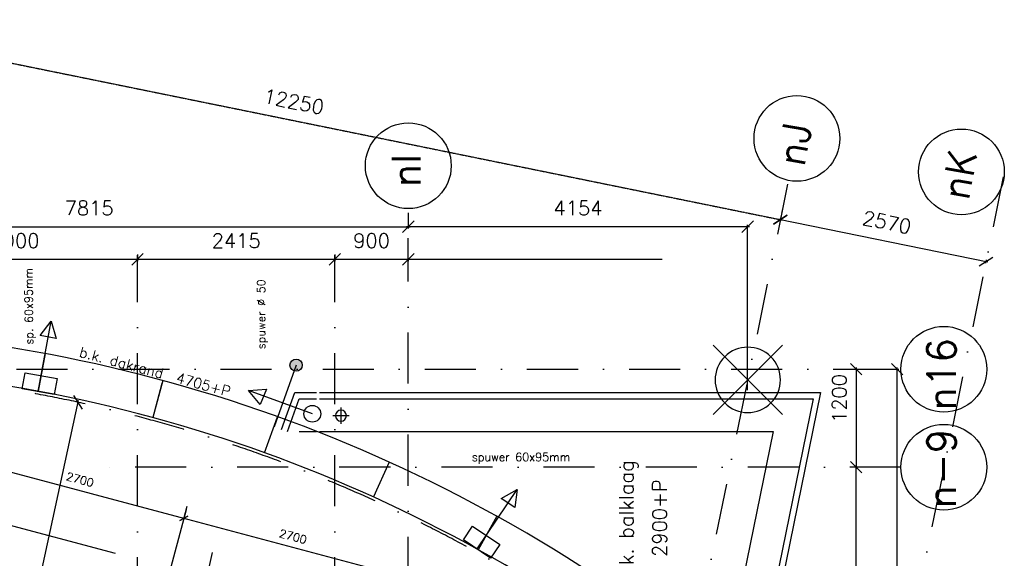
# Model space of a CAD drawing. Extents: x -171140 to 151546, y -8083 to 162438.
# Tile 94 of 96: x 44040 to 56093, y 91661 to 98259. Entities that reach past the tile are written whole.
import ezdxf
from ezdxf.enums import TextEntityAlignment as Align

# ---------------------------------------------------------------- set-up
doc = ezdxf.new("R2010")
doc.units = 0
doc.header["$LTSCALE"] = 50
doc.header["$MEASUREMENT"] = 0
doc.header["$PDMODE"] = 3
doc.header["$PDSIZE"] = 0.001
for name, pattern in [('HIDDEN', [9.375, 6.25, -3.125]), ('HIDDEN2', [0.1875, 0.125, -0.0625]), ('STRAM_0WT$0$DASHDOT', [25, 12.5, -6.25, 0, -6.25]), ('STRAM_0WT$0$DD1', [2.66667, 1.66667, -0.5, 0, -0.5])]:
    doc.linetypes.add(name, pattern=pattern)
doc.layers.get('0').update_dxf_attribs({"linetype": 'CONTINUOUS'})
doc.layers.get('DEFPOINTS').update_dxf_attribs({"linetype": 'CONTINUOUS'})
for name, color, linetype in [('_ARCHIEFKASTEN', 1, 'CONTINUOUS'), ('A--01A1_ACEER', 1, 'CONTINUOUS'), ('A--L21--', 3, 'CONTINUOUS'), ('A--L21A3_BUITENWAND', 3, 'CONTINUOUS'), ('A--L22A4_BINNENWAND', 4, 'CONTINUOUS'), ('A--L24AC1_TRAPPEN', 1, 'HIDDEN2'), ('A--L27-A2-_DAKEN', 2, 'CONTINUOUS'), ('A--L27A1_DAKEN', 1, 'CONTINUOUS'), ('A--L32--_F123-', 1, 'CONTINUOUS'), ('A--L52--', 7, 'CONTINUOUS'), ('A--L52--_F123-', 7, 'CONTINUOUS'), ('A--M$1A-_F123-', 1, 'CONTINUOUS'), ('A--T$1A-25_TEKST', 2, 'CONTINUOUS'), ('A--T01A-25_TEKST', 2, 'CONTINUOUS'), ('A--T01A-35_TEKST', 3, 'CONTINUOUS'), ('STRAM_0WT$0$A--L$7A-_STRAM', 1, 'STRAM_0WT$0$DASHDOT'), ('STRAM_0WT$0$A--L$7A1-_STRA', 1, 'CONTINUOUS'), ('STRAM_0WT$0$A--L$7A3-_STRA', 3, 'CONTINUOUS'), ('STRAM_0WT$0$A--L90--_F---4', 250, 'CONTINUOUS'), ('STRAM_0WT$0$A--L90--_F-23-', 7, 'CONTINUOUS'), ('STRAM_0WT$0$A--L90--_F123-', 7, 'CONTINUOUS'), ('STRAM_0WT$0$A--M$1A-_F123-', 1, 'CONTINUOUS'), ('STRAM_0WT$0$STRAMIEN', 1, 'STRAM_0WT$0$DD1'), ('X--LR---_CP', 7, 'CONTINUOUS')]:
    doc.layers.add(name, color=color, linetype=linetype)
doc.styles.add('B-01', font='SIMPLEX.SHX', dxfattribs={"width": 0.8, "height": 4.5})
doc.styles.add('HIEMSTRA', font='romans.shx')
doc.styles.add('STRAM_0WT$0$HIEMSTRA', font='romans.shx')
doc.dimstyles.new('BEILEN', dxfattribs={"dimscale": 40, "dimtxt": 2.5, "dimasz": 2, "dimexe": 0.3, "dimexo": 0.3, "dimgap": 2, "dimtad": 1, "dimdec": 0, "dimzin": 0, "dimtxsty": 'HIEMSTRA', "dimblk1": 'OBLIQUE', "dimblk2": 'OBLIQUE', "dimsah": 1, "dimcen": -0.09, "dimdle": 0.3, "dimse1": 1, "dimclrd": 2, "dimclre": 2, "dimclrt": 3, "dimazin": 3, "dimtfac": 1, "dimtdec": 4, "dimtofl": 0, "dimtmove": 0, "dimatfit": 3, "dimtvp": 625, "dimtolj": 1, "dimtzin": 0})
doc.dimstyles.new('STRAM_0WT$0$STANDARD', dxfattribs={"dimscale": 70, "dimtxt": 2.5, "dimasz": 2, "dimexe": 0.3, "dimexo": 0.3, "dimgap": 2, "dimtad": 1, "dimdec": 0, "dimzin": 0, "dimtxsty": 'STRAM_0WT$0$HIEMSTRA', "dimblk1": 'STRAM_0WT$0$_OBLIQUE', "dimblk2": 'STRAM_0WT$0$_OBLIQUE', "dimsah": 1, "dimcen": -0.09, "dimdle": 0.3, "dimclrd": 1, "dimclre": 1, "dimclrt": 4, "dimazin": 3, "dimtfac": 1, "dimtdec": 4, "dimtix": 1, "dimtofl": 0, "dimtmove": 0, "dimatfit": 3, "dimtvp": 625, "dimtolj": 1, "dimtzin": 0})

# ---------------------------------------------------------------- blocks, each defined once
blk = doc.blocks.new('_OBLIQUE')
at = {"color": 0, "linetype": 'BYBLOCK'}
blk.add_line((-0.5, -0.5), (0.5, 0.5), dxfattribs=at)
blk = doc.blocks.new('*D66')
at = {"layer": 'A--M$1A-_F123-', "color": 2}
for p, q in [((43428, 92853), (46060, 92148)), ((46087, 92296), (46045, 92140))]:
    blk.add_line(p, q, dxfattribs=at)
at = {"layer": 'DEFPOINTS', "color": 0}
for p in [(43482, 93006), (46090, 92308), (46048, 92151)]:
    blk.add_point(p, dxfattribs=at)
at = {"layer": 'A--M$1A-_F123-', "color": 2, "xscale": 80, "yscale": 80, "zscale": 80}
for p, rotation in [((43440, 92850), 165.0063446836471), ((46048, 92151), 345.0063446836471)]:
    blk.add_blockref('_OBLIQUE', p, dxfattribs=dict(at, rotation=rotation))
at = {"layer": 'A--M$1A-_F123-', "color": 3, "insert": (44778, 92626), "char_height": 100, "attachment_point": 5, "rotation": 345.0063, "style": 'HIEMSTRA'}
blk.add_mtext('\\A1;2700', dxfattribs=at)
blk = doc.blocks.new('*D67')
at = {"layer": 'A--M$1A-_F123-', "color": 2}
for p, q in [((46087, 92296), (46045, 92140)), ((48668, 91450), (46036, 92155))]:
    blk.add_line(p, q, dxfattribs=at)
at = {"layer": 'DEFPOINTS', "color": 0}
for p in [(46090, 92308), (46048, 92151), (48698, 91609)]:
    blk.add_point(p, dxfattribs=at)
at = {"layer": 'A--M$1A-_F123-', "color": 2, "xscale": 80, "yscale": 80, "zscale": 80}
for p, rotation in [((46048, 92151), 165.00634468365), ((48656, 91453), 345.00634468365)]:
    blk.add_blockref('_OBLIQUE', p, dxfattribs=dict(at, rotation=rotation))
at = {"layer": 'A--M$1A-_F123-', "color": 3, "insert": (47386, 91928), "char_height": 100, "attachment_point": 5, "rotation": 345.0063, "style": 'HIEMSTRA'}
blk.add_mtext('\\A1;2700', dxfattribs=at)
blk = doc.blocks.new('STRAM_0WT$0$_OBLIQUE')
at = {"color": 0, "linetype": 'BYBLOCK'}
blk.add_line((-0.5, -0.5), (0.5, 0.5), dxfattribs=at)
blk = doc.blocks.new('*D1366')
at = {"layer": 'DEFPOINTS', "color": 0, "linetype": 'CONTINUOUS'}
for p in [(-30863, 61326), (-34635, 43900)]:
    blk.add_point(p, dxfattribs=at)
at = {"layer": 'STRAM_0WT$0$A--M$1A-_F123-', "color": 1, "linetype": 'CONTINUOUS'}
blk.add_line((-34639, 43879), (-30858, 61347), dxfattribs=at)
at = {"layer": 'STRAM_0WT$0$A--M$1A-_F123-', "color": 1, "linetype": 'CONTINUOUS', "xscale": 140, "yscale": 140, "zscale": 140, "rotation": 77.78640933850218}
blk.add_blockref('STRAM_0WT$0$_OBLIQUE', (-30863, 61326), dxfattribs=at)
at = {"layer": 'STRAM_0WT$0$A--M$1A-_F123-', "color": 4, "linetype": 'CONTINUOUS', "insert": (-33135, 52477), "char_height": 175, "attachment_point": 5, "rotation": 77.7864, "style": 'STRAM_0WT$0$HIEMSTRA'}
blk.add_mtext('\\A1;R17830', dxfattribs=at)
blk = doc.blocks.new('STRAM_0WT$0$S090024-')
at = {"layer": 'STRAM_0WT$0$A--L90--_F---4', "linetype": 'CONTINUOUS'}
for points in [[(-0.000001, 5.999999), (-0.000001, -6)], [(-6.000001, 0), (5.999999, 0)]]:
    blk.add_lwpolyline(points, dxfattribs=at)
blk.add_lwpolyline([(-4.000001, 0, 1), (3.999998, 0, 1)], format="xyb", close=True, dxfattribs=at)
at = {"layer": 'STRAM_0WT$0$A--L90--_F-23-', "color": 255}
blk.add_circle((0, 0), 0.0123, dxfattribs=at)
at = {"layer": 'STRAM_0WT$0$A--L90--_F123-', "color": 2, "linetype": 'CONTINUOUS'}
for points in [[(-0.000001, 5.999999), (-0.000001, -6)], [(-6.000001, 0), (5.999999, 0)]]:
    blk.add_lwpolyline(points, dxfattribs=at)
blk.add_lwpolyline([(-4.000001, 0, 1), (3.999998, 0, 1)], format="xyb", close=True, dxfattribs=at)
blk = doc.blocks.new('*D1368')
at = {"layer": 'DEFPOINTS', "color": 0, "linetype": 'CONTINUOUS'}
for p in [(-26820, 63647), (-22666, 63477), (-22666, 61452)]:
    blk.add_point(p, dxfattribs=at)
at = {"layer": 'STRAM_0WT$0$A--M$1A-_F123-', "color": 1, "linetype": 'CONTINUOUS'}
for p, q in [((-26820, 63626), (-26820, 63456)), ((-26841, 63477), (-22645, 63477)), ((-22666, 61473), (-22666, 63498))]:
    blk.add_line(p, q, dxfattribs=at)
at = {"layer": 'STRAM_0WT$0$A--M$1A-_F123-', "color": 1, "linetype": 'CONTINUOUS', "xscale": 140, "yscale": 140, "zscale": 140, "rotation": 180}
blk.add_blockref('STRAM_0WT$0$_OBLIQUE', (-26820, 63477), dxfattribs=at)
at = {"layer": 'STRAM_0WT$0$A--M$1A-_F123-', "color": 1, "linetype": 'CONTINUOUS', "xscale": 140, "yscale": 140, "zscale": 140}
blk.add_blockref('STRAM_0WT$0$_OBLIQUE', (-22666, 63477), dxfattribs=at)
at = {"layer": 'STRAM_0WT$0$A--M$1A-_F123-', "color": 4, "linetype": 'CONTINUOUS', "insert": (-24743, 63705), "char_height": 175, "attachment_point": 5, "style": 'STRAM_0WT$0$HIEMSTRA'}
blk.add_mtext('\\A1;4154', dxfattribs=at)
blk = doc.blocks.new('*D1407')
at = {"color": 1, "linetype": 'BYBLOCK'}
for p, q in [((-34635, 63699), (-34635, 63507)), ((-26820, 63699), (-26820, 63507)), ((-34656, 63528), (-26799, 63528))]:
    blk.add_line(p, q, dxfattribs=at)
at = {"layer": 'DEFPOINTS', "color": 0, "linetype": 'BYBLOCK'}
for p in [(-34635, 63720), (-26820, 63720), (-26820, 63528)]:
    blk.add_point(p, dxfattribs=at)
at = {"color": 1, "linetype": 'BYBLOCK', "xscale": 140, "yscale": 140, "zscale": 140, "rotation": 180}
blk.add_blockref('STRAM_0WT$0$_OBLIQUE', (-34635, 63528), dxfattribs=at)
at = {"color": 1, "linetype": 'BYBLOCK', "xscale": 140, "yscale": 140, "zscale": 140}
blk.add_blockref('STRAM_0WT$0$_OBLIQUE', (-26820, 63528), dxfattribs=at)
at = {"color": 4, "linetype": 'BYBLOCK', "insert": (-30727, 63756), "char_height": 175, "attachment_point": 5, "style": 'STRAM_0WT$0$HIEMSTRA'}
blk.add_mtext('\\A1;7815', dxfattribs=at)
blk = doc.blocks.new('*D1423')
at = {"color": 1, "linetype": 'BYBLOCK'}
for p, q in [((-34243, 66138), (-34273, 65988)), ((-34290, 66013), (-22245, 63559)), ((-22239, 63693), (-22270, 63543))]:
    blk.add_line(p, q, dxfattribs=at)
at = {"layer": 'DEFPOINTS', "color": 0, "linetype": 'BYBLOCK'}
for p in [(-34238, 66159), (-22235, 63714), (-22266, 63563)]:
    blk.add_point(p, dxfattribs=at)
at = {"color": 1, "linetype": 'BYBLOCK', "xscale": 140, "yscale": 140, "zscale": 140}
for p, rotation in [((-34269, 66008), 168.4862903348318), ((-22266, 63563), 348.4862903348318)]:
    blk.add_blockref('STRAM_0WT$0$_OBLIQUE', p, dxfattribs=dict(at, rotation=rotation))
at = {"color": 4, "linetype": 'BYBLOCK', "insert": (-28222, 65009), "char_height": 175, "attachment_point": 5, "rotation": 348.4863, "style": 'STRAM_0WT$0$HIEMSTRA'}
blk.add_mtext('\\A1;12250', dxfattribs=at)
blk = doc.blocks.new('*D1433')
at = {"layer": 'DEFPOINTS', "color": 0}
for p in [(-21148, 61730), (-20836, 61730), (-20736, 56200)]:
    blk.add_point(p, dxfattribs=at)
at = {"layer": 'STRAM_0WT$0$A--M$1A-_F123-', "color": 1}
for p, q in [((-21127, 61730), (-20815, 61730)), ((-20836, 56179), (-20836, 61751))]:
    blk.add_line(p, q, dxfattribs=at)
at = {"layer": 'STRAM_0WT$0$A--M$1A-_F123-', "color": 1, "xscale": 140, "yscale": 140, "zscale": 140}
for p, rotation in [((-20836, 61730), 90), ((-20836, 56200), 270)]:
    blk.add_blockref('STRAM_0WT$0$_OBLIQUE', p, dxfattribs=dict(at, rotation=rotation))
at = {"layer": 'STRAM_0WT$0$A--M$1A-_F123-', "color": 4, "insert": (-21064, 58965), "char_height": 175, "attachment_point": 5, "rotation": 90, "style": 'STRAM_0WT$0$HIEMSTRA'}
blk.add_mtext('\\A1;5530', dxfattribs=at)
blk = doc.blocks.new('*D1434')
at = {"color": 1, "linetype": 'BYBLOCK'}
blk.add_line((-21454, 61751), (-21454, 60509), dxfattribs=at)
at = {"layer": 'DEFPOINTS', "color": 0, "linetype": 'BYBLOCK'}
for p in [(-21454, 61730), (-21454, 60530), (-21454, 60530)]:
    blk.add_point(p, dxfattribs=at)
at = {"color": 1, "linetype": 'BYBLOCK', "xscale": 140, "yscale": 140, "zscale": 140}
for p, rotation in [((-21454, 61730), 90), ((-21454, 60530), 270)]:
    blk.add_blockref('STRAM_0WT$0$_OBLIQUE', p, dxfattribs=dict(at, rotation=rotation))
at = {"color": 4, "linetype": 'BYBLOCK', "insert": (-21661, 61372), "char_height": 175, "attachment_point": 5, "rotation": 90, "style": 'STRAM_0WT$0$HIEMSTRA'}
blk.add_mtext('\\A1;1200', dxfattribs=at)
blk = doc.blocks.new('*D1435')
at = {"color": 1, "linetype": 'BYBLOCK'}
blk.add_line((-21454, 56504), (-21454, 60551), dxfattribs=at)
at = {"layer": 'DEFPOINTS', "color": 0, "linetype": 'BYBLOCK'}
for p in [(-21454, 60530), (-21454, 60530), (-21454, 56525)]:
    blk.add_point(p, dxfattribs=at)
at = {"color": 1, "linetype": 'BYBLOCK', "xscale": 140, "yscale": 140, "zscale": 140}
for p, rotation in [((-21454, 60530), 90), ((-21454, 56525), 270)]:
    blk.add_blockref('STRAM_0WT$0$_OBLIQUE', p, dxfattribs=dict(at, rotation=rotation))
at = {"color": 4, "linetype": 'BYBLOCK', "insert": (-21681, 58527), "char_height": 175, "attachment_point": 5, "rotation": 90, "style": 'STRAM_0WT$0$HIEMSTRA'}
blk.add_mtext('\\A1;4005', dxfattribs=at)
blk = doc.blocks.new('*D1453')
at = {"color": 1, "linetype": 'BYBLOCK'}
for p, q in [((-33135, 63176), (-33135, 63107)), ((-30135, 63176), (-30135, 63107)), ((-33156, 63128), (-30114, 63128))]:
    blk.add_line(p, q, dxfattribs=at)
at = {"layer": 'DEFPOINTS', "color": 0, "linetype": 'BYBLOCK'}
for p in [(-33135, 63197), (-30135, 63197), (-30135, 63128)]:
    blk.add_point(p, dxfattribs=at)
at = {"color": 1, "linetype": 'BYBLOCK', "xscale": 140, "yscale": 140, "zscale": 140, "rotation": 180}
blk.add_blockref('STRAM_0WT$0$_OBLIQUE', (-33135, 63128), dxfattribs=at)
at = {"color": 1, "linetype": 'BYBLOCK', "xscale": 140, "yscale": 140, "zscale": 140}
blk.add_blockref('STRAM_0WT$0$_OBLIQUE', (-30135, 63128), dxfattribs=at)
at = {"color": 4, "linetype": 'BYBLOCK', "insert": (-31635, 63356), "char_height": 175, "attachment_point": 5, "style": 'STRAM_0WT$0$HIEMSTRA'}
blk.add_mtext('\\A1;3000', dxfattribs=at)
blk = doc.blocks.new('*D1454')
at = {"color": 1, "linetype": 'BYBLOCK'}
for p, q in [((-30135, 63188), (-30135, 63107)), ((-27720, 63188), (-27720, 63107)), ((-30156, 63128), (-27699, 63128))]:
    blk.add_line(p, q, dxfattribs=at)
at = {"layer": 'DEFPOINTS', "color": 0, "linetype": 'BYBLOCK'}
for p in [(-30135, 63209), (-27720, 63209), (-27720, 63128)]:
    blk.add_point(p, dxfattribs=at)
at = {"color": 1, "linetype": 'BYBLOCK', "xscale": 140, "yscale": 140, "zscale": 140, "rotation": 180}
blk.add_blockref('STRAM_0WT$0$_OBLIQUE', (-30135, 63128), dxfattribs=at)
at = {"color": 1, "linetype": 'BYBLOCK', "xscale": 140, "yscale": 140, "zscale": 140}
blk.add_blockref('STRAM_0WT$0$_OBLIQUE', (-27720, 63128), dxfattribs=at)
at = {"color": 4, "linetype": 'BYBLOCK', "insert": (-28927, 63356), "char_height": 175, "attachment_point": 5, "style": 'STRAM_0WT$0$HIEMSTRA'}
blk.add_mtext('\\A1;2415', dxfattribs=at)
blk = doc.blocks.new('*D1457')
at = {"layer": 'DEFPOINTS', "color": 0}
for p in [(-22274, 63523), (-19748, 63050), (-19756, 63010)]:
    blk.add_point(p, dxfattribs=at)
at = {"layer": 'STRAM_0WT$0$A--M$1A-_F123-', "color": 1}
for p, q in [((-22286, 63567), (-19727, 63046)), ((-22270, 63543), (-22261, 63584)), ((-19752, 63031), (-19744, 63071))]:
    blk.add_line(p, q, dxfattribs=at)
at = {"layer": 'STRAM_0WT$0$A--M$1A-_F123-', "color": 1, "xscale": 140, "yscale": 140, "zscale": 140}
for p, rotation in [((-22266, 63563), 168.4862903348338), ((-19748, 63050), 348.4862903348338)]:
    blk.add_blockref('STRAM_0WT$0$_OBLIQUE', p, dxfattribs=dict(at, rotation=rotation))
at = {"layer": 'STRAM_0WT$0$A--M$1A-_F123-', "color": 4, "insert": (-20961, 63530), "char_height": 175, "attachment_point": 5, "rotation": 348.4863, "style": 'STRAM_0WT$0$HIEMSTRA'}
blk.add_mtext('\\A1;2570', dxfattribs=at)
blk = doc.blocks.new('*D1474')
at = {"layer": 'DEFPOINTS', "color": 0}
for p in [(-27720, 63113), (-26820, 63113), (-26820, 63077)]:
    blk.add_point(p, dxfattribs=at)
at = {"layer": 'STRAM_0WT$0$A--M$1A-_F123-', "color": 1}
for p, q in [((-27741, 63077), (-26799, 63077)), ((-27720, 63092), (-27720, 63056)), ((-26820, 63092), (-26820, 63056))]:
    blk.add_line(p, q, dxfattribs=at)
at = {"layer": 'STRAM_0WT$0$A--M$1A-_F123-', "color": 1, "xscale": 140, "yscale": 140, "zscale": 140, "rotation": 180}
blk.add_blockref('STRAM_0WT$0$_OBLIQUE', (-27720, 63077), dxfattribs=at)
at = {"layer": 'STRAM_0WT$0$A--M$1A-_F123-', "color": 1, "xscale": 140, "yscale": 140, "zscale": 140}
blk.add_blockref('STRAM_0WT$0$_OBLIQUE', (-26820, 63077), dxfattribs=at)
at = {"layer": 'STRAM_0WT$0$A--M$1A-_F123-', "color": 4, "insert": (-27270, 63305), "char_height": 175, "attachment_point": 5, "style": 'STRAM_0WT$0$HIEMSTRA'}
blk.add_mtext('\\A1;900', dxfattribs=at)
blk = doc.blocks.new('*D1479')
at = {"layer": 'DEFPOINTS', "color": 0}
for p in [(-51474, 62909), (-50061, 62276), (-52870, 61600), (-20789, 61600), (-35193, 59593)]:
    blk.add_point(p, dxfattribs=at)
at = {"layer": 'STRAM_0WT$0$A--M$1A-_F123-', "color": 1}
blk.add_arc((-45046, 61600), 5061, 168.4863, 180, dxfattribs=at)
at = {"layer": 'STRAM_0WT$0$A--M$1A-_F123-', "color": 1, "xscale": 140, "yscale": 140, "zscale": 140}
for p, rotation in [((-50005, 62610), 78.48629033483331), ((-50107, 61600), 269.9999999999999)]:
    blk.add_blockref('STRAM_0WT$0$_OBLIQUE', p, dxfattribs=dict(at, rotation=rotation))
at = {"layer": 'STRAM_0WT$0$A--M$1A-_F123-', "color": 4, "insert": (-50308, 62130), "char_height": 175, "attachment_point": 5, "rotation": 84.2431, "style": 'STRAM_0WT$0$HIEMSTRA'}
blk.add_mtext('\\A1;11.51°', dxfattribs=at)
blk = doc.blocks.new('DILATATIEVOEG')
at = {"layer": 'A--L21A3_BUITENWAND', "linetype": 'CONTINUOUS'}
h = blk.add_hatch(color=256, dxfattribs=at)
edge = h.paths.add_edge_path()
edge.add_arc((-800, 0), 75, 0, 360)
blk.add_line((-800, 0), (0, 0), dxfattribs=at)
blk.add_circle((-800, 0), 75, dxfattribs=at)
at = {"layer": 'X--LR---_CP', "linetype": 'CONTINUOUS'}
blk.add_point((0, 0), dxfattribs=at)
blk = doc.blocks.new('S050003-')
at = {"layer": 'A--L52--_F123-', "color": 1, "linetype": 'CONTINUOUS'}
for points in [[(0, 0), (2, 0)], [(1, 1), (1, -1)]]:
    blk.add_lwpolyline(points, dxfattribs=at)
blk.add_lwpolyline([(0.33, 0, 1), (1.67, 0, 1)], format="xyb", close=True, dxfattribs=at)
blk = doc.blocks.new('STRAM_0WT')
at = {"layer": 'STRAM_0WT$0$A--L$7A-_STRAM'}
for p, q in [((-19536.557, 64086.97), (-24443.109, 39999.999)), ((-22177.023, 63998.514), (-26990.45, 40368.709)), ((-26819.938, 9050), (-26819.938, 63335.256)), ((-30134.938, 23800), (-30134.938, 63128.251)), ((-27719.938, 23800), (-27719.938, 63128.251)), ((-52869.992, 61729.831), (-20789.004, 61729.831)), ((-20789.004, 60529.831), (-30591.358, 60529.831))]:
    blk.add_line(p, q, dxfattribs=at)
blk.add_arc((-34634.779, 43899.561), 17830, 41.3470109, 90.0000931, dxfattribs=at)
at = {"layer": 'STRAM_0WT$0$A--L$7A1-_STRA'}
for centre in [(-22062.981, 64558.363), (-26819.938, 64223.841), (-20049.098, 64148.132), (-20264.004, 61729.831), (-20264.004, 60529.831)]:
    blk.add_circle(centre, 525, dxfattribs=at)
at = {"layer": 'STRAM_0WT$0$STRAMIEN', "linetype": 'STRAM_0WT$0$DASHDOT', "xscale": 100, "yscale": 100, "rotation": 315}
blk.add_blockref('STRAM_0WT$0$S090024-', (-22664.408, 61599.831), dxfattribs=at)
at = {"layer": 'STRAM_0WT$0$A--L$7A3-_STRA', "style": 'STRAM_0WT$0$HIEMSTRA'}
for s, rotation, p in [('nJ', 80, (-21972.746, 64199.515)), ('nK', 80, (-19958.863, 63789.284)), ('nI', 90, (-26672.49, 63961.525)), ('n16', 90, (-20116.556, 61225.962)), ('n-9', 90, (-20116.556, 60025.962))]:
    blk.add_text(s, height=350, rotation=rotation, dxfattribs=at).set_placement(p)
at = {"layer": 'STRAM_0WT$0$A--M$1A-_F123-', "linetype": 'CONTINUOUS'}
dim = blk.add_aligned_dim(p1=(-34238.496, 66159.01), p2=(-22235.003, 63713.88), distance=-153.746, dimstyle='STRAM_0WT$0$STANDARD', dxfattribs=at)
dim.commit()
dim.dimension.update_dxf_attribs({"geometry": '*D1423', "text_midpoint": (-28222.028, 65008.715)})
for base, p1, p2, picture, middle in [((-26819.938, 63477.07), (-34634.801, 63668.659), (-26819.938, 63668.66), '*D1407', (-30727.37, 63704.57)), ((-30134.938, 63077.07), (-33134.938, 63146.296), (-30134.938, 63146.296), '*D1453', (-31634.938, 63304.57)), ((-27719.938, 63077.07), (-30134.929, 63157.834), (-27719.938, 63157.834), '*D1454', (-28927.434, 63304.57))]:
    dim = blk.add_linear_dim(base=base, p1=p1, p2=p2, dimstyle='STRAM_0WT$0$STANDARD', dxfattribs=at)
    dim.commit()
    dim.dimension.update_dxf_attribs({"geometry": picture, "text_midpoint": middle, "insert": (0, -51.181)})
dim = blk.add_linear_dim(base=(-22665.638, 63477.07), p1=(-26819.938, 63646.914), p2=(-22665.638, 61452.399), dimstyle='STRAM_0WT$0$STANDARD', dxfattribs=at)
dim.commit()
dim.dimension.update_dxf_attribs({"geometry": '*D1368', "text_midpoint": (-24742.788, 63704.57)})
at = {"layer": 'STRAM_0WT$0$A--M$1A-_F123-'}
dim = blk.add_aligned_dim(p1=(-22273.908, 63522.891), p2=(-19755.942, 63009.977), distance=41.165, dimstyle='STRAM_0WT$0$STANDARD', dxfattribs=at)
dim.commit()
dim.dimension.update_dxf_attribs({"geometry": '*D1457', "text_midpoint": (-20961.299, 63529.693)})
dim = blk.add_linear_dim(base=(-26819.938, 63077.07), p1=(-27719.938, 63112.558), p2=(-26819.938, 63112.558), dimstyle='STRAM_0WT$0$STANDARD', override={"dimcen": -0.09}, dxfattribs=at)
dim.commit()
dim.dimension.update_dxf_attribs({"geometry": '*D1474', "text_midpoint": (-27269.938, 63304.57)})
dim = blk.add_angular_dim_2l(base=(-50061.471, 62275.822), line1=((-35193.327, 59592.871), (-51474.264, 62909.322)), line2=((-52869.992, 61599.831), (-20789.004, 61599.831)), dimstyle='STRAM_0WT$0$STANDARD', override={"dimdec": 2, "dimadec": 2}, dxfattribs=at)
dim.commit()
dim.dimension.update_dxf_attribs({"geometry": '*D1479', "text_midpoint": (-50307.647, 62130.309)})
dim = blk.add_linear_dim(base=(-21336.185, 60529.831), p1=(-21336.185, 61729.831), p2=(-21336.185, 60529.831), angle=90, dimstyle='STRAM_0WT$0$STANDARD', dxfattribs=at)
dim.commit()
dim.dimension.update_dxf_attribs({"geometry": '*D1434', "text_midpoint": (-21543.294, 61372.047), "dimtype": 128, "insert": (117.56, 0)})
dim = blk.add_linear_dim(base=(-20836.185, 61729.831), p1=(-20735.894, 56199.999), p2=(-21147.571, 61729.831), angle=90, dimstyle='STRAM_0WT$0$STANDARD', override={"dimse1": 1}, dxfattribs=at)
dim.commit()
dim.dimension.update_dxf_attribs({"geometry": '*D1433', "text_midpoint": (-21063.685, 58964.915)})
at = {"layer": 'STRAM_0WT$0$A--M$1A-_F123-', "linetype": 'CONTINUOUS'}
dim = blk.add_radius_dim(center=(-34634.78, 43899.561), mpoint=(-30862.725, 61325.992), dimstyle='STRAM_0WT$0$STANDARD', dxfattribs=at)
dim.commit()
dim.dimension.update_dxf_attribs({"geometry": '*D1366', "text_midpoint": (-33134.932, 52476.749), "dimtype": 132})
at = {"layer": 'STRAM_0WT$0$A--M$1A-_F123-'}
dim = blk.add_linear_dim(base=(-21336.185, 60529.831), p1=(-21336.185, 56524.999), p2=(-21336.185, 60529.831), angle=90, dimstyle='STRAM_0WT$0$STANDARD', dxfattribs=at)
dim.commit()
dim.dimension.update_dxf_attribs({"geometry": '*D1435', "text_midpoint": (-21563.685, 58527.415), "insert": (117.56, 0)})

msp = doc.modelspace()

# ---------------------------------------------------------------- linework, layer by layer
at = {"layer": '_ARCHIEFKASTEN'}
for p, q in [((47711.1, 93691.2), (53844.8, 93691.7)), ((47711.1, 93616.2), (53753, 93616.7)), ((47711.2, 93216.2), (53263.3, 93216.6))]:
    msp.add_line(p, q, dxfattribs=at)
for points in [[(47246.5, 93239.7), (47408.1, 93691.6), (47671.8, 93691.6)], [(53844.8, 93691.7), (52574, 87452.8)], [(47317.1, 93214.5), (47460.9, 93616.6), (47671.8, 93616.6)], [(53753, 93616.7), (52500.5, 87467.7)], [(47460.9, 93216.6), (47671.8, 93216.6)], [(53263.3, 93216.6), (52061.1, 87314.9)]]:
    msp.add_lwpolyline(points, dxfattribs=at)
at = {"layer": 'A--01A1_ACEER', "linetype": 'CONTINUOUS'}
for p, q in [((44156.3, 95323.9), (51903.7, 95323.9)), ((46076, 92256.1), (45219.4, 89059.2))]:
    msp.add_line(p, q, dxfattribs=at)
at = {"layer": 'A--L21--', "color": 1, "linetype": 'HIDDEN', "ltscale": 5}
msp.add_lwpolyline([(41433.5, 92734.3), (50467, 90313.8), (50467, 45692.5)], dxfattribs=at)
at = {"layer": 'A--L22A4_BINNENWAND', "linetype": 'CONTINUOUS'}
for radius, start, end in [(18335, 50.68963, 88.75951), (17865, 51.59525, 88.75168)]:
    msp.add_arc((40982.2, 76146.4), radius, start, end, dxfattribs=at)
at = {"layer": 'A--L27-A2-_DAKEN'}
for p, q in [((44266, 93702.7), (44424.3, 94568.3)), ((47622.2, 93429.6), (46838.9, 93715.8)), ((49639.1, 91775.5), (50130, 92505.9))]:
    msp.add_line(p, q, dxfattribs=at)
for points in [[(44424.3, 94568.3), (44424.3, 94568.3), (44486.7, 94353.6), (44290, 94389.6)], [(44105.2, 93935.4), (44498.7, 93863.4), (44462.7, 93666.7), (44069.3, 93738.7)], [(46838.9, 93715.8), (46838.9, 93715.8), (47061.9, 93731.7), (46985.4, 93546.9)], [(50130, 92505.9), (50130, 92505.9), (50101.4, 92284.1), (49935.4, 92395.7)], [(49584.6, 92053.1), (49916.6, 91830), (49805.1, 91664), (49473.1, 91887.1)]]:
    msp.add_lwpolyline(points, close=True, dxfattribs=at)
msp.add_circle((47622.2, 93432.2), 102.6, dxfattribs=at)
at = {"layer": 'A--L27A1_DAKEN'}
msp.add_line((46043.4, 90195), (46401, 91731.2), dxfattribs=at)
at = {"layer": 'A--L32--_F123-', "color": 1}
for p, q in [((44353.2, 94168.9), (44266.8, 93706.9)), ((45790.9, 93839.6), (45667.7, 93386)), ((45781, 93803.1), (45667.7, 93386)), ((47038.2, 92953.6), (47197.6, 93395.8)), ((48564, 92840.4), (48369.6, 92412.5)), ((49881.3, 92176.9), (49653.2, 91766))]:
    msp.add_line(p, q, dxfattribs=at)

# ---------------------------------------------------------------- block references
at = {"layer": 'A--L21--', "linetype": 'CONTINUOUS', "rotation": 250.3322643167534}
msp.add_blockref('DILATATIEVOEG', (47153.8, 93273.6), dxfattribs=at)
at = {"layer": 'A--L24AC1_TRAPPEN'}
msp.add_blockref('STRAM_0WT', (75617, 32246.9), dxfattribs=at)
at = {"layer": 'A--L52--', "xscale": 100, "yscale": 100, "zscale": 100}
msp.add_blockref('S050003-', (47872.1, 93408.8), dxfattribs=at)

# ---------------------------------------------------------------- texts
at = {"layer": 'A--T$1A-25_TEKST', "style": 'B-01'}
for s, rotation, p in [('sp. 60x95mm', 90.52037, (44204.3, 94278.8)), ('spuwer %%C 50', 90, (47044.7, 94221.9))]:
    msp.add_text(s, height=100, rotation=rotation, dxfattribs=at).set_placement(p)
msp.add_text('spuwer 60x95mm', height=100, dxfattribs=at).set_placement((49574.6, 92852.1))
at = {"layer": 'A--T01A-25_TEKST', "style": 'HIEMSTRA'}
msp.add_text('b.k. dakrand  4705+P', height=125, rotation=345, dxfattribs=at).set_placement((46601.8, 93640.3), align=Align.RIGHT)
at = {"layer": 'A--T01A-35_TEKST', "style": 'HIEMSTRA'}
for s, p in [('b.k. balklaag', (51552.6, 91363.3)), ('= 2900+P', (51960.6, 91363.3))]:
    msp.add_text(s, height=175, rotation=90, dxfattribs=at).set_placement(p)

# ---------------------------------------------------------------- dimensions: what is measured, and where the dimension line sits
at = {"layer": 'A--M$1A-_F123-'}
for p1, distance, picture, middle in [((43481.8, 93006.2), -161.7, '*D66', (44777.6, 92626.3)), ((48697.9, 91609.2), 161.7, '*D67', (47385.7, 91927.8))]:
    dim = msp.add_aligned_dim(p1=p1, p2=(46089.8, 92307.7), distance=distance, dimstyle='BEILEN', override={"dimtxsty": 'HIEMSTRA'}, dxfattribs=at)
    dim.commit()
    dim.dimension.update_dxf_attribs({"geometry": picture, "text_midpoint": middle})

doc.saveas('drawing.dxf')
